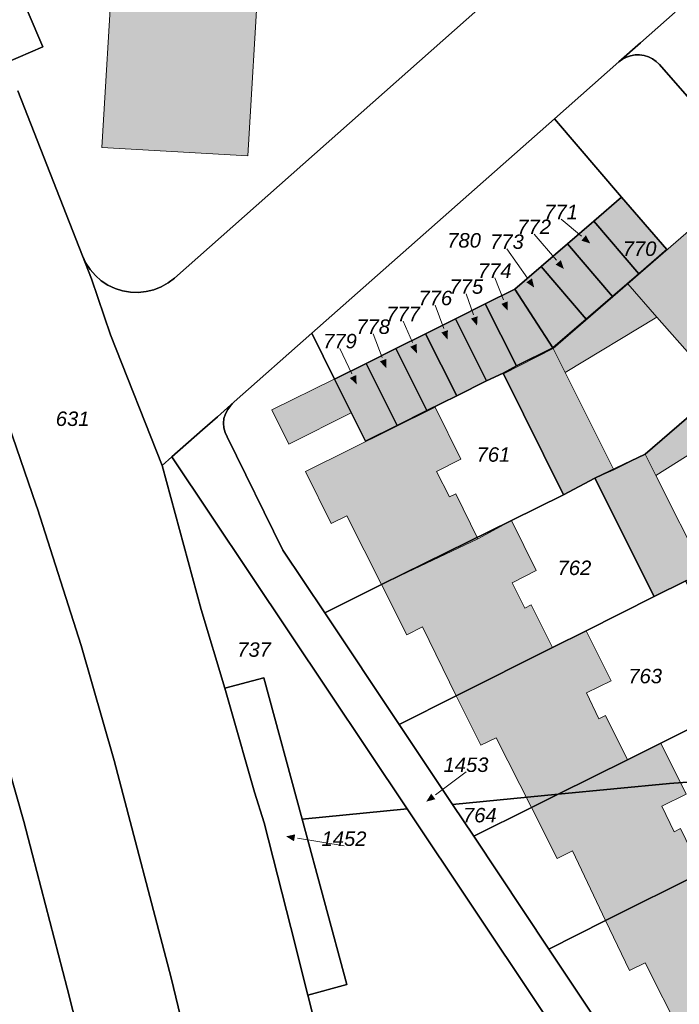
# Model space of a CAD drawing. Header units: metres. Extents: x 32338650 to 32340431, y 5701793 to 5703325.
# Tile 235 of 256: x 32339984 to 32340041, y 5702372 to 5702457. Entities that reach past the tile are written whole.
import ezdxf

# ---------------------------------------------------------------- set-up
doc = ezdxf.new("R2010")
doc.units = ezdxf.units.M
doc.header["$LTSCALE"] = 0.1
doc.layers.add('Keine', color=7, linetype='Continuous', lineweight=9)
for name, color, linetype, lineweight, true_color in [('LPB-BE-Flurstück_Grenze', 7, 'Continuous', 70, 0x004c99), ('LPB-BE-Flurstück_Nummer', 7, 'Continuous', 70, 0x004c99), ('LPB-BE-Gebäude', 7, 'Continuous', 70, 0x004c99), ('LPB-BE-Straße', 7, 'Continuous', 70, 0x004c99)]:
    doc.layers.add(name, color=color, linetype=linetype, lineweight=lineweight, true_color=true_color)
doc.styles.add('Arial (italic)', font='ariali.ttf')

# ---------------------------------------------------------------- blocks, each defined once
blk = doc.blocks.new('2004')
at = {"layer": 'Keine', "color": 7, "linetype": 'Continuous'}
blk.add_solid([(0, 0), (0.75, -0.3), (0.75, 0.3)], dxfattribs=at)

msp = doc.modelspace()

# ---------------------------------------------------------------- hatches: boundary and pattern name
at = {"layer": 'LPB-BE-Gebäude', "linetype": 'Continuous', "lineweight": 0, "true_color": 0xc7c8ca}
for points in [[(32340003.897, 5702445.614), (32340004.845, 5702461.616), (32340001.71, 5702461.795), (32339992.227, 5702462.143), (32339991.278, 5702446.341), (32340003.897, 5702445.614)], [(32340003.897, 5702445.614), (32340004.845, 5702461.616), (32340001.71, 5702461.795), (32339992.227, 5702462.143), (32339991.278, 5702446.341), (32340003.897, 5702445.614)], [(32340033.817, 5702439.964), (32340037.713, 5702435.411), (32340040.13, 5702437.503), (32340036.224, 5702442.047), (32340033.817, 5702439.964)], [(32340033.817, 5702439.964), (32340037.713, 5702435.411), (32340040.13, 5702437.503), (32340036.224, 5702442.047), (32340033.817, 5702439.964)], [(32340031.359, 5702426.895), (32340039.291, 5702431.674), (32340044.779, 5702425.444), (32340045.537, 5702426.104), (32340050.425, 5702430.366), (32340045.197, 5702436.355), (32340042.463, 5702439.479), (32340036.776, 5702434.539), (32340030.323, 5702428.969), (32340026.024, 5702426.78), (32340031.195, 5702416.314), (32340033.926, 5702417.743), (32340035.546, 5702418.468), (32340031.359, 5702426.895)], [(32340031.359, 5702426.895), (32340039.291, 5702431.674), (32340044.779, 5702425.444), (32340045.537, 5702426.104), (32340050.425, 5702430.366), (32340045.197, 5702436.355), (32340042.463, 5702439.479), (32340036.776, 5702434.539), (32340030.323, 5702428.969), (32340026.024, 5702426.78), (32340031.195, 5702416.314), (32340033.926, 5702417.743), (32340035.546, 5702418.468), (32340031.359, 5702426.895)], [(32340031.545, 5702438.006), (32340035.441, 5702433.453), (32340037.713, 5702435.411), (32340033.817, 5702439.964), (32340031.545, 5702438.006)], [(32340031.545, 5702438.006), (32340035.441, 5702433.453), (32340037.713, 5702435.411), (32340033.817, 5702439.964), (32340031.545, 5702438.006)], [(32340029.272, 5702436.037), (32340033.169, 5702431.494), (32340035.441, 5702433.453), (32340031.545, 5702438.006), (32340029.272, 5702436.037)], [(32340029.272, 5702436.037), (32340033.169, 5702431.494), (32340035.441, 5702433.453), (32340031.545, 5702438.006), (32340029.272, 5702436.037)], [(32340027.001, 5702434.079), (32340030.295, 5702429.01), (32340033.169, 5702431.494), (32340029.272, 5702436.037), (32340027.001, 5702434.079)], [(32340027.001, 5702434.079), (32340030.295, 5702429.01), (32340033.169, 5702431.494), (32340029.272, 5702436.037), (32340027.001, 5702434.079)], [(32340030.323, 5702428.969), (32340031.359, 5702426.895), (32340039.291, 5702431.674), (32340036.776, 5702434.539), (32340030.323, 5702428.969)], [(32340030.323, 5702428.969), (32340031.359, 5702426.895), (32340039.291, 5702431.674), (32340036.776, 5702434.539), (32340030.323, 5702428.969)], [(32340024.436, 5702432.803), (32340027.149, 5702427.448), (32340030.295, 5702429.01), (32340027.001, 5702434.079), (32340024.436, 5702432.803)], [(32340024.436, 5702432.803), (32340027.149, 5702427.448), (32340030.295, 5702429.01), (32340027.001, 5702434.079), (32340024.436, 5702432.803)], [(32340021.862, 5702431.518), (32340024.554, 5702426.154), (32340026.002, 5702426.825), (32340027.149, 5702427.448), (32340024.436, 5702432.803), (32340021.862, 5702431.518)], [(32340021.862, 5702431.518), (32340024.554, 5702426.154), (32340026.002, 5702426.825), (32340027.149, 5702427.448), (32340024.436, 5702432.803), (32340021.862, 5702431.518)], [(32340019.277, 5702430.233), (32340021.98, 5702424.878), (32340024.554, 5702426.154), (32340021.862, 5702431.518), (32340019.277, 5702430.233)], [(32340019.277, 5702430.233), (32340021.98, 5702424.878), (32340024.554, 5702426.154), (32340021.862, 5702431.518), (32340019.277, 5702430.233)], [(32340033.926, 5702417.743), (32340039.06, 5702407.506), (32340041.788, 5702408.875), (32340043.371, 5702409.671), (32340039.199, 5702417.988), (32340047.889, 5702423.445), (32340053.369, 5702417.236), (32340058.305, 5702421.447), (32340059.062, 5702422.097), (32340051.212, 5702431.015), (32340050.425, 5702430.366), (32340045.537, 5702426.104), (32340044.779, 5702425.444), (32340038.284, 5702419.816), (32340035.546, 5702418.468), (32340033.926, 5702417.743)], [(32340033.926, 5702417.743), (32340039.06, 5702407.506), (32340041.788, 5702408.875), (32340043.371, 5702409.671), (32340039.199, 5702417.988), (32340047.889, 5702423.445), (32340053.369, 5702417.236), (32340058.305, 5702421.447), (32340059.062, 5702422.097), (32340051.212, 5702431.015), (32340050.425, 5702430.366), (32340045.537, 5702426.104), (32340044.779, 5702425.444), (32340038.284, 5702419.816), (32340035.546, 5702418.468), (32340033.926, 5702417.743)], [(32340019.395, 5702423.593), (32340021.98, 5702424.878), (32340019.277, 5702430.233), (32340016.713, 5702428.947), (32340019.395, 5702423.593)], [(32340019.395, 5702423.593), (32340021.98, 5702424.878), (32340019.277, 5702430.233), (32340016.713, 5702428.947), (32340019.395, 5702423.593)], [(32340014.149, 5702427.671), (32340016.821, 5702422.308), (32340019.395, 5702423.593), (32340016.713, 5702428.947), (32340014.149, 5702427.671)], [(32340014.149, 5702427.671), (32340016.821, 5702422.308), (32340019.395, 5702423.593), (32340016.713, 5702428.947), (32340014.149, 5702427.671)], [(32340035.546, 5702418.468), (32340031.359, 5702426.895), (32340030.323, 5702428.969), (32340026.024, 5702426.78), (32340031.195, 5702416.314), (32340033.926, 5702417.743), (32340035.546, 5702418.468)], [(32340035.546, 5702418.468), (32340031.359, 5702426.895), (32340030.323, 5702428.969), (32340026.024, 5702426.78), (32340031.195, 5702416.314), (32340033.926, 5702417.743), (32340035.546, 5702418.468)], [(32340014.083, 5702420.949), (32340016.821, 5702422.308), (32340014.149, 5702427.671), (32340011.411, 5702426.312), (32340014.083, 5702420.949)], [(32340014.083, 5702420.949), (32340016.821, 5702422.308), (32340014.149, 5702427.671), (32340011.411, 5702426.312), (32340014.083, 5702420.949)], [(32340005.968, 5702423.653), (32340007.447, 5702420.681), (32340012.842, 5702423.381), (32340011.381, 5702426.303), (32340005.968, 5702423.653)], [(32340005.968, 5702423.653), (32340007.447, 5702420.681), (32340012.842, 5702423.381), (32340011.381, 5702426.303), (32340005.968, 5702423.653)], [(32340039.199, 5702417.988), (32340047.889, 5702423.445), (32340045.537, 5702426.104), (32340044.779, 5702425.444), (32340038.284, 5702419.816), (32340039.199, 5702417.988)], [(32340039.199, 5702417.988), (32340047.889, 5702423.445), (32340045.537, 5702426.104), (32340044.779, 5702425.444), (32340038.284, 5702419.816), (32340039.199, 5702417.988)], [(32340022.335, 5702419.4), (32340020.108, 5702423.894), (32340008.891, 5702418.32), (32340011.119, 5702413.825), (32340012.467, 5702414.5), (32340015.465, 5702408.543), (32340023.794, 5702412.505), (32340021.902, 5702416.405), (32340021.34, 5702416.128), (32340020.21, 5702418.326), (32340022.335, 5702419.4)], [(32340022.335, 5702419.4), (32340020.108, 5702423.894), (32340008.891, 5702418.32), (32340011.119, 5702413.825), (32340012.467, 5702414.5), (32340015.465, 5702408.543), (32340023.794, 5702412.505), (32340021.902, 5702416.405), (32340021.34, 5702416.128), (32340020.21, 5702418.326), (32340022.335, 5702419.4)], [(32340033.926, 5702417.743), (32340039.06, 5702407.506), (32340041.788, 5702408.875), (32340043.371, 5702409.671), (32340039.199, 5702417.988), (32340038.284, 5702419.816), (32340035.546, 5702418.468), (32340033.926, 5702417.743)], [(32340033.926, 5702417.743), (32340039.06, 5702407.506), (32340041.788, 5702408.875), (32340043.371, 5702409.671), (32340039.199, 5702417.988), (32340038.284, 5702419.816), (32340035.546, 5702418.468), (32340033.926, 5702417.743)], [(32340015.465, 5702408.543), (32340017.649, 5702404.201), (32340019.008, 5702404.885), (32340021.936, 5702398.931), (32340030.242, 5702403.094), (32340028.402, 5702406.782), (32340027.861, 5702406.514), (32340026.76, 5702408.711), (32340028.855, 5702409.755), (32340026.711, 5702414.096), (32340023.794, 5702412.505), (32340015.465, 5702408.543)], [(32340015.465, 5702408.543), (32340017.649, 5702404.201), (32340019.008, 5702404.885), (32340021.936, 5702398.931), (32340030.242, 5702403.094), (32340028.402, 5702406.782), (32340027.861, 5702406.514), (32340026.76, 5702408.711), (32340028.855, 5702409.755), (32340026.711, 5702414.096), (32340023.794, 5702412.505), (32340015.465, 5702408.543)], [(32340035.329, 5702400.233), (32340033.164, 5702404.555), (32340030.242, 5702403.094), (32340021.936, 5702398.931), (32340024.042, 5702394.652), (32340025.38, 5702395.307), (32340028.425, 5702389.278), (32340030.733, 5702390.424), (32340036.74, 5702393.41), (32340034.845, 5702397.231), (32340034.274, 5702396.954), (32340033.194, 5702399.18), (32340035.329, 5702400.233)], [(32340035.329, 5702400.233), (32340033.164, 5702404.555), (32340030.242, 5702403.094), (32340021.936, 5702398.931), (32340024.042, 5702394.652), (32340025.38, 5702395.307), (32340028.425, 5702389.278), (32340030.733, 5702390.424), (32340036.74, 5702393.41), (32340034.845, 5702397.231), (32340034.274, 5702396.954), (32340033.194, 5702399.18), (32340035.329, 5702400.233)], [(32340041.822, 5702390.43), (32340039.631, 5702394.843), (32340036.74, 5702393.41), (32340030.733, 5702390.424), (32340028.425, 5702389.278), (32340030.655, 5702384.864), (32340031.984, 5702385.53), (32340034.848, 5702379.498), (32340043.175, 5702383.67), (32340041.339, 5702387.448), (32340040.787, 5702387.17), (32340039.698, 5702389.396), (32340041.822, 5702390.43)], [(32340041.822, 5702390.43), (32340039.631, 5702394.843), (32340036.74, 5702393.41), (32340030.733, 5702390.424), (32340028.425, 5702389.278), (32340030.655, 5702384.864), (32340031.984, 5702385.53), (32340034.848, 5702379.498), (32340043.175, 5702383.67), (32340041.339, 5702387.448), (32340040.787, 5702387.17), (32340039.698, 5702389.396), (32340041.822, 5702390.43)], [(32340034.848, 5702379.498), (32340036.903, 5702375.18), (32340038.281, 5702375.834), (32340041.353, 5702369.734), (32340049.658, 5702373.867), (32340047.688, 5702377.81), (32340047.126, 5702377.523), (32340046.017, 5702379.75), (32340048.183, 5702380.832), (32340046.046, 5702385.103), (32340043.175, 5702383.67), (32340034.848, 5702379.498)], [(32340034.848, 5702379.498), (32340036.903, 5702375.18), (32340038.281, 5702375.834), (32340041.353, 5702369.734), (32340049.658, 5702373.867), (32340047.688, 5702377.81), (32340047.126, 5702377.523), (32340046.017, 5702379.75), (32340048.183, 5702380.832), (32340046.046, 5702385.103), (32340043.175, 5702383.67), (32340034.848, 5702379.498)]]:
    msp.add_hatch(color=9, dxfattribs=at).paths.add_polyline_path(points)

# ---------------------------------------------------------------- linework, layer by layer
at = {"layer": 'LPB-BE-Flurstück_Grenze', "color": 253, "linetype": 'Continuous', "lineweight": 25, "true_color": 0xadadad, "transparency": 33554687, "flags": 128}
for points in [[(32339995.294, 5702346.041), (32339988.286, 5702373.662), (32339984.514, 5702388.067), (32339981.17, 5702399.732), (32339977.381, 5702411.796), (32339977.254, 5702412.176), (32339974.479, 5702420.462), (32339973.12, 5702424.52), (32339969.705, 5702435.167), (32339964.403, 5702446.673), (32339960.27, 5702456.419), (32339956.808, 5702463.986), (32339952.485, 5702472.999), (32339949.629, 5702478.74), (32339946.732, 5702484.212), (32339945.933, 5702485.726), (32339941.554, 5702493.37), (32339935.223, 5702504.719), (32339929.461, 5702514.312), (32339924.948, 5702521.413), (32339920.3, 5702528.389), (32339915.417, 5702535.484)], [(32339995.294, 5702346.041), (32339988.286, 5702373.662), (32339984.514, 5702388.067), (32339981.17, 5702399.732), (32339977.381, 5702411.796), (32339977.254, 5702412.176), (32339974.479, 5702420.462), (32339973.12, 5702424.52), (32339969.705, 5702435.167), (32339964.403, 5702446.673), (32339960.27, 5702456.419), (32339956.808, 5702463.986), (32339952.485, 5702472.999), (32339949.629, 5702478.74), (32339946.732, 5702484.212), (32339945.933, 5702485.726), (32339941.554, 5702493.37), (32339935.223, 5702504.719), (32339929.461, 5702514.312), (32339924.948, 5702521.413), (32339920.3, 5702528.389), (32339915.417, 5702535.484)], [(32339978.528, 5702472.872), (32339974.943, 5702480.114), (32339971.807, 5702478.561), (32339975.346, 5702471.401), (32339982.963, 5702453.657), (32339986.182, 5702455.036), (32339978.528, 5702472.872)], [(32339978.528, 5702472.872), (32339974.943, 5702480.114), (32339971.807, 5702478.561), (32339975.346, 5702471.401), (32339982.963, 5702453.657), (32339986.182, 5702455.036), (32339978.528, 5702472.872)], [(32339978.528, 5702472.872), (32339986.182, 5702455.036), (32339982.963, 5702453.657)], [(32339978.528, 5702472.872), (32339986.182, 5702455.036), (32339982.963, 5702453.657)], [(32339984.004, 5702451.233), (32339989.592, 5702436.964), (32339989.886, 5702436.347), (32339990.262, 5702435.775), (32339990.712, 5702435.26), (32339991.228, 5702434.811), (32339991.8, 5702434.437), (32339992.419, 5702434.145), (32339993.071, 5702433.939), (32339993.746, 5702433.824), (32339994.43, 5702433.802), (32339995.11, 5702433.874), (32339995.775, 5702434.039), (32339996.41, 5702434.292), (32339997.006, 5702434.63), (32339997.549, 5702435.046), (32340027.83, 5702461.855)], [(32339984.004, 5702451.233), (32339989.592, 5702436.964), (32339989.886, 5702436.347), (32339990.262, 5702435.775), (32339990.712, 5702435.26), (32339991.228, 5702434.811), (32339991.8, 5702434.437), (32339992.419, 5702434.145), (32339993.071, 5702433.939), (32339993.746, 5702433.824), (32339994.43, 5702433.802), (32339995.11, 5702433.874), (32339995.775, 5702434.039), (32339996.41, 5702434.292), (32339997.006, 5702434.63), (32339997.549, 5702435.046), (32340027.83, 5702461.855)], [(32340027.83, 5702461.855), (32339997.549, 5702435.046)], [(32340027.83, 5702461.855), (32339997.549, 5702435.046)], [(32339997.549, 5702435.046), (32339997.006, 5702434.63), (32339996.41, 5702434.292), (32339995.775, 5702434.039), (32339995.11, 5702433.874), (32339994.43, 5702433.802), (32339993.746, 5702433.824), (32339993.071, 5702433.939), (32339992.419, 5702434.145), (32339991.8, 5702434.437), (32339991.228, 5702434.811), (32339990.712, 5702435.26), (32339990.262, 5702435.775), (32339989.886, 5702436.347), (32339989.592, 5702436.964), (32339990.372, 5702434.99), (32339992.034, 5702430.139), (32339996.494, 5702418.838), (32339997.335, 5702419.584), (32339999.993, 5702421.937), (32340001.27, 5702423.055), (32340002.714, 5702424.337), (32340009.432, 5702430.276), (32340030.417, 5702448.809), (32340035.983, 5702453.725), (32340037.852, 5702455.379), (32340040.852, 5702458.018)], [(32339997.549, 5702435.046), (32339997.006, 5702434.63), (32339996.41, 5702434.292), (32339995.775, 5702434.039), (32339995.11, 5702433.874), (32339994.43, 5702433.802), (32339993.746, 5702433.824), (32339993.071, 5702433.939), (32339992.419, 5702434.145), (32339991.8, 5702434.437), (32339991.228, 5702434.811), (32339990.712, 5702435.26), (32339990.262, 5702435.775), (32339989.886, 5702436.347), (32339989.592, 5702436.964), (32339990.372, 5702434.99), (32339992.034, 5702430.139), (32339996.494, 5702418.838), (32339997.335, 5702419.584), (32339999.993, 5702421.937), (32340001.27, 5702423.055), (32340002.714, 5702424.337), (32340009.432, 5702430.276), (32340030.417, 5702448.809), (32340035.983, 5702453.725), (32340037.852, 5702455.379), (32340040.852, 5702458.018)], [(32340040.852, 5702458.018), (32340037.852, 5702455.379), (32340035.983, 5702453.725), (32340036.296, 5702453.96), (32340036.642, 5702454.142), (32340037.012, 5702454.269), (32340037.398, 5702454.335), (32340037.789, 5702454.341), (32340038.175, 5702454.285), (32340038.548, 5702454.17), (32340038.898, 5702453.998), (32340039.216, 5702453.773), (32340039.496, 5702453.501), (32340055.746, 5702434.942), (32340063.614, 5702425.973), (32340071.5, 5702416.953), (32340079.367, 5702407.974), (32340093.267, 5702392.113)], [(32340040.852, 5702458.018), (32340037.852, 5702455.379), (32340035.983, 5702453.725), (32340036.296, 5702453.96), (32340036.642, 5702454.142), (32340037.012, 5702454.269), (32340037.398, 5702454.335), (32340037.789, 5702454.341), (32340038.175, 5702454.285), (32340038.548, 5702454.17), (32340038.898, 5702453.998), (32340039.216, 5702453.773), (32340039.496, 5702453.501), (32340055.746, 5702434.942), (32340063.614, 5702425.973), (32340071.5, 5702416.953), (32340079.367, 5702407.974), (32340093.267, 5702392.113)], [(32340055.746, 5702434.942), (32340039.496, 5702453.501), (32340039.216, 5702453.773), (32340038.898, 5702453.998), (32340038.548, 5702454.17), (32340038.175, 5702454.285), (32340037.789, 5702454.341), (32340037.398, 5702454.335), (32340037.012, 5702454.269), (32340036.642, 5702454.142), (32340036.296, 5702453.96), (32340035.983, 5702453.725), (32340030.417, 5702448.809)], [(32340055.746, 5702434.942), (32340039.496, 5702453.501), (32340039.216, 5702453.773), (32340038.898, 5702453.998), (32340038.548, 5702454.17), (32340038.175, 5702454.285), (32340037.789, 5702454.341), (32340037.398, 5702454.335), (32340037.012, 5702454.269), (32340036.642, 5702454.142), (32340036.296, 5702453.96), (32340035.983, 5702453.725), (32340030.417, 5702448.809)], [(32340015.901, 5702345.239), (32340012.865, 5702358.083), (32340009.095, 5702373.039), (32340007.624, 5702378.893), (32340005.304, 5702387.955), (32340004.472, 5702390.611), (32340002.383, 5702397.982), (32340001.899, 5702399.603), (32339999.866, 5702406.381), (32339996.494, 5702418.838), (32339992.034, 5702430.139), (32339990.372, 5702434.99), (32339989.592, 5702436.964), (32339984.004, 5702451.233)], [(32340015.901, 5702345.239), (32340012.865, 5702358.083), (32340009.095, 5702373.039), (32340007.624, 5702378.893), (32340005.304, 5702387.955), (32340004.472, 5702390.611), (32340002.383, 5702397.982), (32340001.899, 5702399.603), (32339999.866, 5702406.381), (32339996.494, 5702418.838), (32339992.034, 5702430.139), (32339990.372, 5702434.99), (32339989.592, 5702436.964), (32339984.004, 5702451.233)], [(32340009.432, 5702430.276), (32340011.411, 5702426.312), (32340014.149, 5702427.671), (32340016.713, 5702428.947), (32340019.277, 5702430.233), (32340021.862, 5702431.518), (32340024.436, 5702432.803), (32340027.001, 5702434.079), (32340029.272, 5702436.037), (32340031.545, 5702438.006), (32340033.817, 5702439.964), (32340036.224, 5702442.047), (32340030.417, 5702448.809), (32340009.432, 5702430.276)], [(32340009.432, 5702430.276), (32340011.411, 5702426.312), (32340014.149, 5702427.671), (32340016.713, 5702428.947), (32340019.277, 5702430.233), (32340021.862, 5702431.518), (32340024.436, 5702432.803), (32340027.001, 5702434.079), (32340029.272, 5702436.037), (32340031.545, 5702438.006), (32340033.817, 5702439.964), (32340036.224, 5702442.047), (32340030.417, 5702448.809), (32340009.432, 5702430.276)], [(32340030.417, 5702448.809), (32340036.224, 5702442.047), (32340040.13, 5702437.503), (32340037.713, 5702435.411), (32340035.441, 5702433.453), (32340033.169, 5702431.494), (32340030.295, 5702429.01), (32340027.149, 5702427.448), (32340026.002, 5702426.825), (32340026.024, 5702426.78), (32340031.195, 5702416.314), (32340033.926, 5702417.743), (32340038.284, 5702419.816), (32340044.779, 5702425.444)], [(32340030.417, 5702448.809), (32340036.224, 5702442.047), (32340040.13, 5702437.503), (32340037.713, 5702435.411), (32340035.441, 5702433.453), (32340033.169, 5702431.494), (32340030.295, 5702429.01), (32340027.149, 5702427.448), (32340026.002, 5702426.825), (32340026.024, 5702426.78), (32340031.195, 5702416.314), (32340033.926, 5702417.743), (32340038.284, 5702419.816), (32340044.779, 5702425.444)], [(32340033.817, 5702439.964), (32340037.713, 5702435.411), (32340040.13, 5702437.503), (32340036.224, 5702442.047), (32340033.817, 5702439.964)], [(32340033.817, 5702439.964), (32340037.713, 5702435.411), (32340040.13, 5702437.503), (32340036.224, 5702442.047), (32340033.817, 5702439.964)], [(32340031.545, 5702438.006), (32340035.441, 5702433.453), (32340037.713, 5702435.411), (32340033.817, 5702439.964), (32340031.545, 5702438.006)], [(32340031.545, 5702438.006), (32340035.441, 5702433.453), (32340037.713, 5702435.411), (32340033.817, 5702439.964), (32340031.545, 5702438.006)], [(32340029.272, 5702436.037), (32340033.169, 5702431.494), (32340035.441, 5702433.453), (32340031.545, 5702438.006), (32340029.272, 5702436.037)], [(32340029.272, 5702436.037), (32340033.169, 5702431.494), (32340035.441, 5702433.453), (32340031.545, 5702438.006), (32340029.272, 5702436.037)], [(32340027.001, 5702434.079), (32340030.295, 5702429.01), (32340033.169, 5702431.494), (32340029.272, 5702436.037), (32340027.001, 5702434.079)], [(32340027.001, 5702434.079), (32340030.295, 5702429.01), (32340033.169, 5702431.494), (32340029.272, 5702436.037), (32340027.001, 5702434.079)], [(32340033.926, 5702417.743), (32340039.06, 5702407.506), (32340041.788, 5702408.875), (32340043.371, 5702409.671), (32340046.089, 5702411.03), (32340052.601, 5702416.577), (32340053.369, 5702417.236), (32340058.305, 5702421.447), (32340059.062, 5702422.097), (32340063.614, 5702425.973), (32340055.746, 5702434.942), (32340051.212, 5702431.015), (32340045.537, 5702426.104), (32340044.779, 5702425.444), (32340038.284, 5702419.816), (32340033.926, 5702417.743)], [(32340033.926, 5702417.743), (32340039.06, 5702407.506), (32340041.788, 5702408.875), (32340043.371, 5702409.671), (32340046.089, 5702411.03), (32340052.601, 5702416.577), (32340053.369, 5702417.236), (32340058.305, 5702421.447), (32340059.062, 5702422.097), (32340063.614, 5702425.973), (32340055.746, 5702434.942), (32340051.212, 5702431.015), (32340045.537, 5702426.104), (32340044.779, 5702425.444), (32340038.284, 5702419.816), (32340033.926, 5702417.743)], [(32340024.436, 5702432.803), (32340027.149, 5702427.448), (32340030.295, 5702429.01), (32340027.001, 5702434.079), (32340024.436, 5702432.803)], [(32340024.436, 5702432.803), (32340027.149, 5702427.448), (32340030.295, 5702429.01), (32340027.001, 5702434.079), (32340024.436, 5702432.803)], [(32340021.862, 5702431.518), (32340024.554, 5702426.154), (32340026.002, 5702426.825), (32340027.149, 5702427.448), (32340024.436, 5702432.803), (32340021.862, 5702431.518)], [(32340021.862, 5702431.518), (32340024.554, 5702426.154), (32340026.002, 5702426.825), (32340027.149, 5702427.448), (32340024.436, 5702432.803), (32340021.862, 5702431.518)], [(32340019.277, 5702430.233), (32340021.98, 5702424.878), (32340024.554, 5702426.154), (32340021.862, 5702431.518), (32340019.277, 5702430.233)], [(32340019.277, 5702430.233), (32340021.98, 5702424.878), (32340024.554, 5702426.154), (32340021.862, 5702431.518), (32340019.277, 5702430.233)], [(32340002.12, 5702421.329), (32340006.932, 5702411.535), (32340010.552, 5702406.113), (32340015.465, 5702408.543), (32340026.711, 5702414.096), (32340031.195, 5702416.314), (32340026.024, 5702426.78), (32340026.002, 5702426.825), (32340024.554, 5702426.154), (32340021.98, 5702424.878), (32340019.395, 5702423.593), (32340016.821, 5702422.308), (32340014.083, 5702420.949), (32340011.411, 5702426.312), (32340009.432, 5702430.276), (32340002.714, 5702424.337), (32340002.418, 5702424.027), (32340002.17, 5702423.678), (32340001.974, 5702423.297), (32340001.834, 5702422.892), (32340001.8, 5702422.488), (32340001.838, 5702422.085), (32340001.946, 5702421.695), (32340002.12, 5702421.329)], [(32340002.12, 5702421.329), (32340006.932, 5702411.535), (32340010.552, 5702406.113), (32340015.465, 5702408.543), (32340026.711, 5702414.096), (32340031.195, 5702416.314), (32340026.024, 5702426.78), (32340026.002, 5702426.825), (32340024.554, 5702426.154), (32340021.98, 5702424.878), (32340019.395, 5702423.593), (32340016.821, 5702422.308), (32340014.083, 5702420.949), (32340011.411, 5702426.312), (32340009.432, 5702430.276), (32340002.714, 5702424.337), (32340002.418, 5702424.027), (32340002.17, 5702423.678), (32340001.974, 5702423.297), (32340001.834, 5702422.892), (32340001.8, 5702422.488), (32340001.838, 5702422.085), (32340001.946, 5702421.695), (32340002.12, 5702421.329)], [(32340019.277, 5702430.233), (32340016.713, 5702428.947), (32340019.395, 5702423.593), (32340021.98, 5702424.878), (32340019.277, 5702430.233)], [(32340019.277, 5702430.233), (32340016.713, 5702428.947), (32340019.395, 5702423.593), (32340021.98, 5702424.878), (32340019.277, 5702430.233)], [(32340014.149, 5702427.671), (32340016.821, 5702422.308), (32340019.395, 5702423.593), (32340016.713, 5702428.947), (32340014.149, 5702427.671)], [(32340014.149, 5702427.671), (32340016.821, 5702422.308), (32340019.395, 5702423.593), (32340016.713, 5702428.947), (32340014.149, 5702427.671)], [(32340011.411, 5702426.312), (32340014.083, 5702420.949), (32340016.821, 5702422.308), (32340014.149, 5702427.671), (32340011.411, 5702426.312)], [(32340011.411, 5702426.312), (32340014.083, 5702420.949), (32340016.821, 5702422.308), (32340014.149, 5702427.671), (32340011.411, 5702426.312)], [(32340001.8, 5702422.488), (32340001.834, 5702422.892), (32340001.974, 5702423.297), (32340002.17, 5702423.678), (32340002.418, 5702424.027), (32340002.714, 5702424.337), (32340001.27, 5702423.055), (32339999.993, 5702421.937), (32339997.335, 5702419.584), (32340017.672, 5702389.159), (32340034.719, 5702363.652), (32340037.571, 5702365.596), (32340029.934, 5702377.037), (32340023.439, 5702386.791), (32340021.611, 5702389.538), (32340016.991, 5702396.452), (32340010.552, 5702406.113), (32340006.932, 5702411.535), (32340002.12, 5702421.329), (32340001.946, 5702421.695), (32340001.838, 5702422.085), (32340001.8, 5702422.488)], [(32340001.8, 5702422.488), (32340001.834, 5702422.892), (32340001.974, 5702423.297), (32340002.17, 5702423.678), (32340002.418, 5702424.027), (32340002.714, 5702424.337), (32340001.27, 5702423.055), (32339999.993, 5702421.937), (32339997.335, 5702419.584), (32340017.672, 5702389.159), (32340034.719, 5702363.652), (32340037.571, 5702365.596), (32340029.934, 5702377.037), (32340023.439, 5702386.791), (32340021.611, 5702389.538), (32340016.991, 5702396.452), (32340010.552, 5702406.113), (32340006.932, 5702411.535), (32340002.12, 5702421.329), (32340001.946, 5702421.695), (32340001.838, 5702422.085), (32340001.8, 5702422.488)], [(32340004.37, 5702345.772), (32339998.292, 5702370.372), (32339997.259, 5702374.555), (32339992.345, 5702393.34), (32339989.501, 5702403.294), (32339985.709, 5702415.09), (32339985.606, 5702415.412), (32339982.874, 5702423.31)], [(32339982.874, 5702423.31), (32339985.606, 5702415.412), (32339985.709, 5702415.09), (32339989.501, 5702403.294), (32339992.345, 5702393.34), (32339997.259, 5702374.555), (32339998.292, 5702370.372), (32340004.37, 5702345.772), (32340004.76, 5702344.195), (32340016.012, 5702343.553), (32340016.311, 5702343.531), (32340015.901, 5702345.239)], [(32340004.37, 5702345.772), (32339998.292, 5702370.372), (32339997.259, 5702374.555), (32339992.345, 5702393.34), (32339989.501, 5702403.294), (32339985.709, 5702415.09), (32339985.606, 5702415.412), (32339982.874, 5702423.31)], [(32339982.874, 5702423.31), (32339985.606, 5702415.412), (32339985.709, 5702415.09), (32339989.501, 5702403.294), (32339992.345, 5702393.34), (32339997.259, 5702374.555), (32339998.292, 5702370.372), (32340004.37, 5702345.772), (32340004.76, 5702344.195), (32340016.012, 5702343.553), (32340016.311, 5702343.531), (32340015.901, 5702345.239)], [(32340001.899, 5702399.603), (32340005.278, 5702400.495), (32340008.589, 5702388.27), (32340017.672, 5702389.159), (32339997.335, 5702419.584), (32339996.494, 5702418.838), (32339999.866, 5702406.381), (32340001.899, 5702399.603)], [(32340001.899, 5702399.603), (32340005.278, 5702400.495), (32340008.589, 5702388.27), (32340017.672, 5702389.159), (32339997.335, 5702419.584), (32339996.494, 5702418.838), (32339999.866, 5702406.381), (32340001.899, 5702399.603)], [(32340010.552, 5702406.113), (32340016.991, 5702396.452), (32340021.936, 5702398.931), (32340030.242, 5702403.094), (32340033.164, 5702404.555), (32340039.06, 5702407.506), (32340033.926, 5702417.743), (32340031.195, 5702416.314), (32340026.711, 5702414.096), (32340015.465, 5702408.543), (32340010.552, 5702406.113)], [(32340010.552, 5702406.113), (32340016.991, 5702396.452), (32340021.936, 5702398.931), (32340030.242, 5702403.094), (32340033.164, 5702404.555), (32340039.06, 5702407.506), (32340033.926, 5702417.743), (32340031.195, 5702416.314), (32340026.711, 5702414.096), (32340015.465, 5702408.543), (32340010.552, 5702406.113)], [(32340016.991, 5702396.452), (32340021.611, 5702389.538), (32340030.733, 5702390.424), (32340036.74, 5702393.41), (32340039.631, 5702394.843), (32340046.956, 5702398.496), (32340041.788, 5702408.875), (32340039.06, 5702407.506), (32340033.164, 5702404.555), (32340030.242, 5702403.094), (32340021.936, 5702398.931), (32340016.991, 5702396.452)], [(32340016.991, 5702396.452), (32340021.611, 5702389.538), (32340030.733, 5702390.424), (32340036.74, 5702393.41), (32340039.631, 5702394.843), (32340046.956, 5702398.496), (32340041.788, 5702408.875), (32340039.06, 5702407.506), (32340033.164, 5702404.555), (32340030.242, 5702403.094), (32340021.936, 5702398.931), (32340016.991, 5702396.452)], [(32340001.899, 5702399.603), (32340002.383, 5702397.982), (32340004.472, 5702390.611), (32340005.304, 5702387.955), (32340007.624, 5702378.893), (32340009.095, 5702373.039), (32340012.475, 5702373.961), (32340008.589, 5702388.27), (32340005.278, 5702400.495), (32340001.899, 5702399.603)], [(32340001.899, 5702399.603), (32340002.383, 5702397.982), (32340004.472, 5702390.611), (32340005.304, 5702387.955), (32340007.624, 5702378.893), (32340009.095, 5702373.039), (32340012.475, 5702373.961), (32340008.589, 5702388.27), (32340005.278, 5702400.495), (32340001.899, 5702399.603)], [(32339981.17, 5702399.732), (32339984.514, 5702388.067), (32339988.286, 5702373.662), (32339995.294, 5702346.041), (32339995.634, 5702344.7), (32339999.478, 5702344.492), (32340004.76, 5702344.195), (32340004.37, 5702345.772)], [(32339981.17, 5702399.732), (32339984.514, 5702388.067), (32339988.286, 5702373.662), (32339995.294, 5702346.041), (32339995.634, 5702344.7), (32339999.478, 5702344.492), (32340004.76, 5702344.195), (32340004.37, 5702345.772)], [(32340030.733, 5702390.424), (32340040.389, 5702391.359), (32340052.274, 5702392.253), (32340053.466, 5702392.294), (32340049.653, 5702399.836), (32340046.956, 5702398.496), (32340039.631, 5702394.843), (32340036.74, 5702393.41), (32340030.733, 5702390.424)], [(32340030.733, 5702390.424), (32340040.389, 5702391.359), (32340052.274, 5702392.253), (32340053.466, 5702392.294), (32340049.653, 5702399.836), (32340046.956, 5702398.496), (32340039.631, 5702394.843), (32340036.74, 5702393.41), (32340030.733, 5702390.424)], [(32340023.439, 5702386.791), (32340029.934, 5702377.037), (32340034.848, 5702379.498), (32340043.175, 5702383.67), (32340046.046, 5702385.103), (32340054.863, 5702389.515), (32340053.466, 5702392.294), (32340052.274, 5702392.253), (32340040.389, 5702391.359), (32340030.733, 5702390.424), (32340028.425, 5702389.278), (32340023.439, 5702386.791)], [(32340023.439, 5702386.791), (32340029.934, 5702377.037), (32340034.848, 5702379.498), (32340043.175, 5702383.67), (32340046.046, 5702385.103), (32340054.863, 5702389.515), (32340053.466, 5702392.294), (32340052.274, 5702392.253), (32340040.389, 5702391.359), (32340030.733, 5702390.424), (32340028.425, 5702389.278), (32340023.439, 5702386.791)], [(32340063.113, 5702379.129), (32340057.601, 5702390.884), (32340054.863, 5702389.515), (32340046.046, 5702385.103), (32340043.175, 5702383.67), (32340034.848, 5702379.498), (32340029.934, 5702377.037), (32340037.571, 5702365.596), (32340045.526, 5702368.032), (32340054.965, 5702370.527), (32340065.8, 5702373.385), (32340063.113, 5702379.129)], [(32340063.113, 5702379.129), (32340057.601, 5702390.884), (32340054.863, 5702389.515), (32340046.046, 5702385.103), (32340043.175, 5702383.67), (32340034.848, 5702379.498), (32340029.934, 5702377.037), (32340037.571, 5702365.596), (32340045.526, 5702368.032), (32340054.965, 5702370.527), (32340065.8, 5702373.385), (32340063.113, 5702379.129)], [(32340023.439, 5702386.791), (32340028.425, 5702389.278), (32340030.733, 5702390.424), (32340021.611, 5702389.538), (32340023.439, 5702386.791)], [(32340023.439, 5702386.791), (32340028.425, 5702389.278), (32340030.733, 5702390.424), (32340021.611, 5702389.538), (32340023.439, 5702386.791)], [(32340012.865, 5702358.083), (32340054.487, 5702360.589), (32340054.965, 5702370.527), (32340045.526, 5702368.032), (32340037.571, 5702365.596), (32340034.719, 5702363.652), (32340017.672, 5702389.159), (32340008.589, 5702388.27), (32340012.475, 5702373.961), (32340009.095, 5702373.039), (32340012.865, 5702358.083)], [(32340012.865, 5702358.083), (32340054.487, 5702360.589), (32340054.965, 5702370.527), (32340045.526, 5702368.032), (32340037.571, 5702365.596), (32340034.719, 5702363.652), (32340017.672, 5702389.159), (32340008.589, 5702388.27), (32340012.475, 5702373.961), (32340009.095, 5702373.039), (32340012.865, 5702358.083)]]:
    msp.add_lwpolyline(points, dxfattribs=at)
at = {"layer": 'LPB-BE-Flurstück_Nummer', "color": 252, "linetype": 'Continuous', "lineweight": 5, "true_color": 0x888888}
for p, q in [((32340032.75706, 5702438.67212), (32340030.992, 5702440.135)), ((32340032.75706, 5702438.67212), (32340030.992, 5702440.135)), ((32340030.58745, 5702436.58903), (32340028.667, 5702438.849)), ((32340030.58745, 5702436.58903), (32340028.667, 5702438.849)), ((32340028.09106, 5702435.04778), (32340026.313, 5702437.565)), ((32340028.09106, 5702435.04778), (32340026.313, 5702437.565)), ((32340026.01493, 5702433.1524), (32340025.259, 5702435.056)), ((32340026.01493, 5702433.1524), (32340025.259, 5702435.056)), ((32340023.40978, 5702431.87868), (32340022.801, 5702433.686)), ((32340023.40978, 5702431.87868), (32340022.801, 5702433.686)), ((32340020.84124, 5702430.67559), (32340020.119, 5702432.695)), ((32340020.84124, 5702430.67559), (32340020.119, 5702432.695)), ((32340018.13205, 5702429.46027), (32340017.331, 5702431.318)), ((32340018.13205, 5702429.46027), (32340017.331, 5702431.318)), ((32340015.51666, 5702428.18436), (32340014.743, 5702430.213)), ((32340015.51666, 5702428.18436), (32340014.743, 5702430.213)), ((32340012.89354, 5702426.76131), (32340011.87, 5702428.97)), ((32340012.89354, 5702426.76131), (32340011.87, 5702428.97)), ((32340020.14031, 5702390.37925), (32340022.776, 5702392.347)), ((32340020.14031, 5702390.37925), (32340022.776, 5702392.347)), ((32340008.19383, 5702386.61425), (32340012.222, 5702385.954)), ((32340008.19383, 5702386.61425), (32340012.222, 5702385.954))]:
    msp.add_line(p, q, dxfattribs=at)
at = {"layer": 'LPB-BE-Gebäude', "color": 7, "linetype": 'Continuous', "lineweight": 9, "flags": 128}
for points in [[(32340003.897, 5702445.614), (32340004.845, 5702461.616), (32340001.71, 5702461.795), (32339992.227, 5702462.143), (32339991.278, 5702446.341), (32340003.897, 5702445.614)], [(32340003.897, 5702445.614), (32340004.845, 5702461.616), (32340001.71, 5702461.795), (32339992.227, 5702462.143), (32339991.278, 5702446.341), (32340003.897, 5702445.614)], [(32340033.817, 5702439.964), (32340037.713, 5702435.411), (32340040.13, 5702437.503), (32340036.224, 5702442.047), (32340033.817, 5702439.964)], [(32340033.817, 5702439.964), (32340037.713, 5702435.411), (32340040.13, 5702437.503), (32340036.224, 5702442.047), (32340033.817, 5702439.964)], [(32340031.359, 5702426.895), (32340039.291, 5702431.674), (32340044.779, 5702425.444), (32340045.537, 5702426.104), (32340050.425, 5702430.366), (32340045.197, 5702436.355), (32340042.463, 5702439.479), (32340036.776, 5702434.539), (32340030.323, 5702428.969), (32340026.024, 5702426.78), (32340031.195, 5702416.314), (32340033.926, 5702417.743), (32340035.546, 5702418.468), (32340031.359, 5702426.895)], [(32340031.359, 5702426.895), (32340039.291, 5702431.674), (32340044.779, 5702425.444), (32340045.537, 5702426.104), (32340050.425, 5702430.366), (32340045.197, 5702436.355), (32340042.463, 5702439.479), (32340036.776, 5702434.539), (32340030.323, 5702428.969), (32340026.024, 5702426.78), (32340031.195, 5702416.314), (32340033.926, 5702417.743), (32340035.546, 5702418.468), (32340031.359, 5702426.895)], [(32340031.545, 5702438.006), (32340035.441, 5702433.453), (32340037.713, 5702435.411), (32340033.817, 5702439.964), (32340031.545, 5702438.006)], [(32340031.545, 5702438.006), (32340035.441, 5702433.453), (32340037.713, 5702435.411), (32340033.817, 5702439.964), (32340031.545, 5702438.006)], [(32340029.272, 5702436.037), (32340033.169, 5702431.494), (32340035.441, 5702433.453), (32340031.545, 5702438.006), (32340029.272, 5702436.037)], [(32340029.272, 5702436.037), (32340033.169, 5702431.494), (32340035.441, 5702433.453), (32340031.545, 5702438.006), (32340029.272, 5702436.037)], [(32340027.001, 5702434.079), (32340030.295, 5702429.01), (32340033.169, 5702431.494), (32340029.272, 5702436.037), (32340027.001, 5702434.079)], [(32340027.001, 5702434.079), (32340030.295, 5702429.01), (32340033.169, 5702431.494), (32340029.272, 5702436.037), (32340027.001, 5702434.079)], [(32340030.323, 5702428.969), (32340031.359, 5702426.895), (32340039.291, 5702431.674), (32340036.776, 5702434.539), (32340030.323, 5702428.969)], [(32340030.323, 5702428.969), (32340031.359, 5702426.895), (32340039.291, 5702431.674), (32340036.776, 5702434.539), (32340030.323, 5702428.969)], [(32340024.436, 5702432.803), (32340027.149, 5702427.448), (32340030.295, 5702429.01), (32340027.001, 5702434.079), (32340024.436, 5702432.803)], [(32340024.436, 5702432.803), (32340027.149, 5702427.448), (32340030.295, 5702429.01), (32340027.001, 5702434.079), (32340024.436, 5702432.803)], [(32340021.862, 5702431.518), (32340024.554, 5702426.154), (32340026.002, 5702426.825), (32340027.149, 5702427.448), (32340024.436, 5702432.803), (32340021.862, 5702431.518)], [(32340021.862, 5702431.518), (32340024.554, 5702426.154), (32340026.002, 5702426.825), (32340027.149, 5702427.448), (32340024.436, 5702432.803), (32340021.862, 5702431.518)], [(32340019.277, 5702430.233), (32340021.98, 5702424.878), (32340024.554, 5702426.154), (32340021.862, 5702431.518), (32340019.277, 5702430.233)], [(32340019.277, 5702430.233), (32340021.98, 5702424.878), (32340024.554, 5702426.154), (32340021.862, 5702431.518), (32340019.277, 5702430.233)], [(32340033.926, 5702417.743), (32340039.06, 5702407.506), (32340041.788, 5702408.875), (32340043.371, 5702409.671), (32340039.199, 5702417.988), (32340047.889, 5702423.445), (32340053.369, 5702417.236), (32340058.305, 5702421.447), (32340059.062, 5702422.097), (32340051.212, 5702431.015), (32340050.425, 5702430.366), (32340045.537, 5702426.104), (32340044.779, 5702425.444), (32340038.284, 5702419.816), (32340035.546, 5702418.468), (32340033.926, 5702417.743)], [(32340033.926, 5702417.743), (32340039.06, 5702407.506), (32340041.788, 5702408.875), (32340043.371, 5702409.671), (32340039.199, 5702417.988), (32340047.889, 5702423.445), (32340053.369, 5702417.236), (32340058.305, 5702421.447), (32340059.062, 5702422.097), (32340051.212, 5702431.015), (32340050.425, 5702430.366), (32340045.537, 5702426.104), (32340044.779, 5702425.444), (32340038.284, 5702419.816), (32340035.546, 5702418.468), (32340033.926, 5702417.743)], [(32340019.395, 5702423.593), (32340021.98, 5702424.878), (32340019.277, 5702430.233), (32340016.713, 5702428.947), (32340019.395, 5702423.593)], [(32340019.395, 5702423.593), (32340021.98, 5702424.878), (32340019.277, 5702430.233), (32340016.713, 5702428.947), (32340019.395, 5702423.593)], [(32340014.149, 5702427.671), (32340016.821, 5702422.308), (32340019.395, 5702423.593), (32340016.713, 5702428.947), (32340014.149, 5702427.671)], [(32340014.149, 5702427.671), (32340016.821, 5702422.308), (32340019.395, 5702423.593), (32340016.713, 5702428.947), (32340014.149, 5702427.671)], [(32340035.546, 5702418.468), (32340031.359, 5702426.895), (32340030.323, 5702428.969), (32340026.024, 5702426.78), (32340031.195, 5702416.314), (32340033.926, 5702417.743), (32340035.546, 5702418.468)], [(32340035.546, 5702418.468), (32340031.359, 5702426.895), (32340030.323, 5702428.969), (32340026.024, 5702426.78), (32340031.195, 5702416.314), (32340033.926, 5702417.743), (32340035.546, 5702418.468)], [(32340014.083, 5702420.949), (32340016.821, 5702422.308), (32340014.149, 5702427.671), (32340011.411, 5702426.312), (32340014.083, 5702420.949)], [(32340014.083, 5702420.949), (32340016.821, 5702422.308), (32340014.149, 5702427.671), (32340011.411, 5702426.312), (32340014.083, 5702420.949)], [(32340005.968, 5702423.653), (32340007.447, 5702420.681), (32340012.842, 5702423.381), (32340011.381, 5702426.303), (32340005.968, 5702423.653)], [(32340005.968, 5702423.653), (32340007.447, 5702420.681), (32340012.842, 5702423.381), (32340011.381, 5702426.303), (32340005.968, 5702423.653)], [(32340039.199, 5702417.988), (32340047.889, 5702423.445), (32340045.537, 5702426.104), (32340044.779, 5702425.444), (32340038.284, 5702419.816), (32340039.199, 5702417.988)], [(32340039.199, 5702417.988), (32340047.889, 5702423.445), (32340045.537, 5702426.104), (32340044.779, 5702425.444), (32340038.284, 5702419.816), (32340039.199, 5702417.988)], [(32340022.335, 5702419.4), (32340020.108, 5702423.894), (32340008.891, 5702418.32), (32340011.119, 5702413.825), (32340012.467, 5702414.5), (32340015.465, 5702408.543), (32340023.794, 5702412.505), (32340021.902, 5702416.405), (32340021.34, 5702416.128), (32340020.21, 5702418.326), (32340022.335, 5702419.4)], [(32340022.335, 5702419.4), (32340020.108, 5702423.894), (32340008.891, 5702418.32), (32340011.119, 5702413.825), (32340012.467, 5702414.5), (32340015.465, 5702408.543), (32340023.794, 5702412.505), (32340021.902, 5702416.405), (32340021.34, 5702416.128), (32340020.21, 5702418.326), (32340022.335, 5702419.4)], [(32340033.926, 5702417.743), (32340039.06, 5702407.506), (32340041.788, 5702408.875), (32340043.371, 5702409.671), (32340039.199, 5702417.988), (32340038.284, 5702419.816), (32340035.546, 5702418.468), (32340033.926, 5702417.743)], [(32340033.926, 5702417.743), (32340039.06, 5702407.506), (32340041.788, 5702408.875), (32340043.371, 5702409.671), (32340039.199, 5702417.988), (32340038.284, 5702419.816), (32340035.546, 5702418.468), (32340033.926, 5702417.743)], [(32340015.465, 5702408.543), (32340017.649, 5702404.201), (32340019.008, 5702404.885), (32340021.936, 5702398.931), (32340030.242, 5702403.094), (32340028.402, 5702406.782), (32340027.861, 5702406.514), (32340026.76, 5702408.711), (32340028.855, 5702409.755), (32340026.711, 5702414.096), (32340023.794, 5702412.505), (32340015.465, 5702408.543)], [(32340015.465, 5702408.543), (32340017.649, 5702404.201), (32340019.008, 5702404.885), (32340021.936, 5702398.931), (32340030.242, 5702403.094), (32340028.402, 5702406.782), (32340027.861, 5702406.514), (32340026.76, 5702408.711), (32340028.855, 5702409.755), (32340026.711, 5702414.096), (32340023.794, 5702412.505), (32340015.465, 5702408.543)], [(32340035.329, 5702400.233), (32340033.164, 5702404.555), (32340030.242, 5702403.094), (32340021.936, 5702398.931), (32340024.042, 5702394.652), (32340025.38, 5702395.307), (32340028.425, 5702389.278), (32340030.733, 5702390.424), (32340036.74, 5702393.41), (32340034.845, 5702397.231), (32340034.274, 5702396.954), (32340033.194, 5702399.18), (32340035.329, 5702400.233)], [(32340035.329, 5702400.233), (32340033.164, 5702404.555), (32340030.242, 5702403.094), (32340021.936, 5702398.931), (32340024.042, 5702394.652), (32340025.38, 5702395.307), (32340028.425, 5702389.278), (32340030.733, 5702390.424), (32340036.74, 5702393.41), (32340034.845, 5702397.231), (32340034.274, 5702396.954), (32340033.194, 5702399.18), (32340035.329, 5702400.233)], [(32340041.822, 5702390.43), (32340039.631, 5702394.843), (32340036.74, 5702393.41), (32340030.733, 5702390.424), (32340028.425, 5702389.278), (32340030.655, 5702384.864), (32340031.984, 5702385.53), (32340034.848, 5702379.498), (32340043.175, 5702383.67), (32340041.339, 5702387.448), (32340040.787, 5702387.17), (32340039.698, 5702389.396), (32340041.822, 5702390.43)], [(32340041.822, 5702390.43), (32340039.631, 5702394.843), (32340036.74, 5702393.41), (32340030.733, 5702390.424), (32340028.425, 5702389.278), (32340030.655, 5702384.864), (32340031.984, 5702385.53), (32340034.848, 5702379.498), (32340043.175, 5702383.67), (32340041.339, 5702387.448), (32340040.787, 5702387.17), (32340039.698, 5702389.396), (32340041.822, 5702390.43)], [(32340034.848, 5702379.498), (32340036.903, 5702375.18), (32340038.281, 5702375.834), (32340041.353, 5702369.734), (32340049.658, 5702373.867), (32340047.688, 5702377.81), (32340047.126, 5702377.523), (32340046.017, 5702379.75), (32340048.183, 5702380.832), (32340046.046, 5702385.103), (32340043.175, 5702383.67), (32340034.848, 5702379.498)], [(32340034.848, 5702379.498), (32340036.903, 5702375.18), (32340038.281, 5702375.834), (32340041.353, 5702369.734), (32340049.658, 5702373.867), (32340047.688, 5702377.81), (32340047.126, 5702377.523), (32340046.017, 5702379.75), (32340048.183, 5702380.832), (32340046.046, 5702385.103), (32340043.175, 5702383.67), (32340034.848, 5702379.498)]]:
    msp.add_lwpolyline(points, dxfattribs=at)
at = {"layer": 'LPB-BE-Straße', "color": 250, "linetype": 'Continuous', "lineweight": 25, "true_color": 0x333333, "transparency": 33554687, "flags": 128}
for points in [[(32339995.294, 5702346.041), (32339988.286, 5702373.662), (32339984.514, 5702388.067), (32339981.17, 5702399.732), (32339977.381, 5702411.796), (32339977.254, 5702412.176), (32339974.479, 5702420.462), (32339973.12, 5702424.52), (32339969.705, 5702435.167), (32339964.403, 5702446.673), (32339960.27, 5702456.419), (32339956.808, 5702463.986), (32339952.485, 5702472.999), (32339949.629, 5702478.74), (32339946.732, 5702484.212), (32339945.933, 5702485.726), (32339941.554, 5702493.37), (32339935.223, 5702504.719), (32339929.461, 5702514.312), (32339924.948, 5702521.413), (32339920.3, 5702528.389), (32339915.417, 5702535.484)], [(32340015.901, 5702345.239), (32340012.865, 5702358.083), (32340009.095, 5702373.039), (32340007.624, 5702378.893), (32340005.304, 5702387.955), (32340004.472, 5702390.611), (32340002.383, 5702397.982), (32340001.899, 5702399.603), (32339999.866, 5702406.381), (32339996.494, 5702418.838), (32339992.034, 5702430.139), (32339990.372, 5702434.99), (32339989.592, 5702436.964), (32339984.004, 5702451.233)], [(32339982.874, 5702423.31), (32339985.606, 5702415.412), (32339985.709, 5702415.09), (32339989.501, 5702403.294), (32339992.345, 5702393.34), (32339997.259, 5702374.555), (32339998.292, 5702370.372), (32340004.37, 5702345.772), (32340004.76, 5702344.195), (32340016.012, 5702343.553), (32340016.311, 5702343.531), (32340015.901, 5702345.239)]]:
    msp.add_lwpolyline(points, dxfattribs=at)

# ---------------------------------------------------------------- block references
at = {"layer": 'LPB-BE-Flurstück_Nummer', "color": 252, "true_color": 0x888888}
for p, rotation in [((32340033.527, 5702438.034), 140.3481679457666), ((32340033.527, 5702438.034), 140.3481679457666), ((32340031.235, 5702435.827), 130.35683078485), ((32340031.235, 5702435.827), 130.35683078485), ((32340028.668, 5702434.231), 125.2358060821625), ((32340028.668, 5702434.231), 125.2358060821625), ((32340026.384, 5702432.223), 111.6583012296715), ((32340026.384, 5702432.223), 111.6583012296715), ((32340023.729, 5702430.931), 108.6156920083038), ((32340023.729, 5702430.931), 108.6156920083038), ((32340021.178, 5702429.734), 109.6795617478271), ((32340021.178, 5702429.734), 109.6795617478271), ((32340018.528, 5702428.542), 113.3255105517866), ((32340018.528, 5702428.542), 113.3255105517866), ((32340015.873, 5702427.25), 110.875362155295), ((32340015.873, 5702427.25), 110.875362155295), ((32340013.314, 5702425.854), 114.863696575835), ((32340013.314, 5702425.854), 114.863696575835), ((32340019.339, 5702389.781), 36.74433122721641), ((32340019.339, 5702389.781), 36.74433122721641), ((32340007.207, 5702386.776), 350.691518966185), ((32340007.207, 5702386.776), 350.691518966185)]:
    msp.add_blockref('2004', p, dxfattribs=dict(at, rotation=rotation))

# ---------------------------------------------------------------- texts
at = {"layer": 'LPB-BE-Flurstück_Nummer', "color": 252, "true_color": 0x888888, "char_height": 1.25, "attachment_point": 2, "line_spacing_factor": 1.004016, "style": 'Arial (italic)'}
for s, insert, width in [('771', (32340030.992, 5702441.385), 3.8475), ('771', (32340030.992, 5702441.385), 3.8475), ('772', (32340028.667, 5702440.099), 4.063125), ('772', (32340028.667, 5702440.099), 4.063125), ('780', (32340022.605, 5702438.932), 4.0725), ('780', (32340022.605, 5702438.932), 4.0725), ('773', (32340026.313, 5702438.815), 4.05), ('773', (32340026.313, 5702438.815), 4.05), ('770', (32340037.786, 5702438.209), 4.0725), ('770', (32340037.786, 5702438.209), 4.0725), ('774', (32340025.259, 5702436.306), 4.01625), ('774', (32340025.259, 5702436.306), 4.01625), ('775', (32340022.801, 5702434.936), 4.09125), ('775', (32340022.801, 5702434.936), 4.09125), ('776', (32340020.119, 5702433.945), 4.078125), ('776', (32340020.119, 5702433.945), 4.078125), ('777', (32340017.331, 5702432.568), 4.15125), ('777', (32340017.331, 5702432.568), 4.15125), ('778', (32340014.743, 5702431.463), 4.070625), ('778', (32340014.743, 5702431.463), 4.070625), ('779', (32340011.87, 5702430.22), 4.035), ('779', (32340011.87, 5702430.22), 4.035), ('631', (32339988.749, 5702423.508), 3.946875), ('631', (32339988.749, 5702423.508), 3.946875), ('761', (32340025.148, 5702420.414), 3.8475), ('761', (32340025.148, 5702420.414), 3.8475), ('762', (32340032.151, 5702410.62), 4.063125), ('762', (32340032.151, 5702410.62), 4.063125), ('737', (32340004.441, 5702403.551), 4.15125), ('737', (32340004.441, 5702403.551), 4.15125), ('763', (32340038.272, 5702401.262), 4.05), ('763', (32340038.272, 5702401.262), 4.05), ('1453', (32340022.776, 5702393.597), 5.435625), ('1453', (32340022.776, 5702393.597), 5.435625), ('764', (32340023.969, 5702389.24), 4.01625), ('764', (32340023.969, 5702389.24), 4.01625), ('1452', (32340012.222, 5702387.204), 5.44875), ('1452', (32340012.222, 5702387.204), 5.44875)]:
    msp.add_mtext(s, dxfattribs=dict(at, insert=insert, width=width))

doc.saveas('drawing.dxf')
